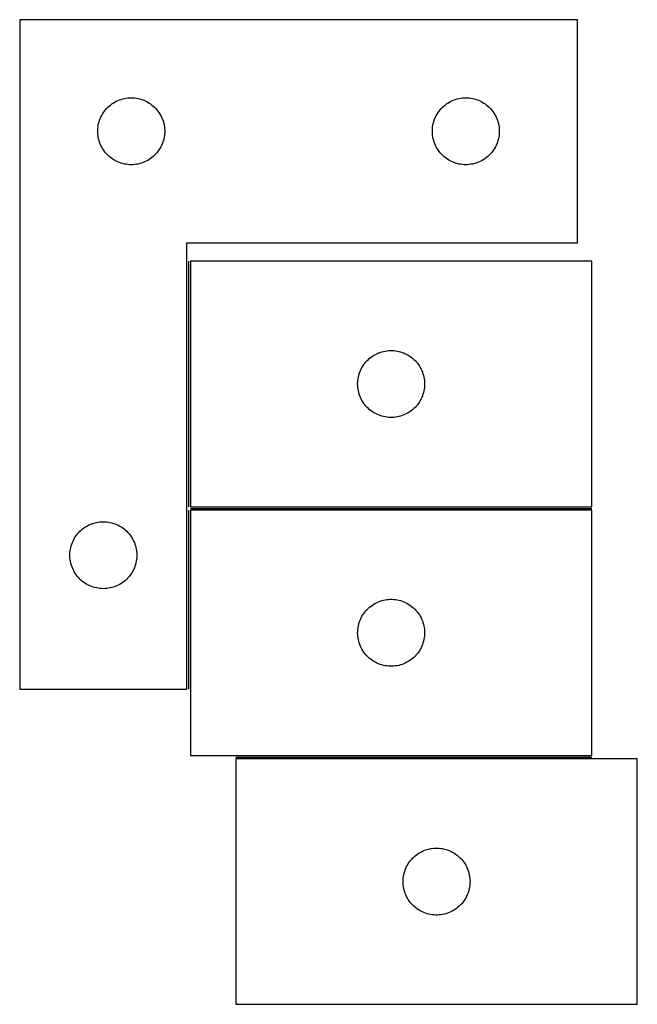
# Model space of a CAD drawing. Header units: millimetres. Extents: x 13 to 1483, y 7 to 486.
# Tile 5 of 5: x 1206 to 1483, y 41 to 482. Entities that reach past the tile are written whole.
import ezdxf

# ---------------------------------------------------------------- set-up
doc = ezdxf.new("R2010")
doc.units = ezdxf.units.MM
doc.layers.add('COMMON', color=5, linetype='CONTINUOUS', true_color=0x0000ff)
doc.layers.add('CUT', color=7, linetype='CONTINUOUS', true_color=0x000000)

msp = doc.modelspace()

# ---------------------------------------------------------------- linework, layer by layer
at = {"layer": 'COMMON'}
for p, q in [((1281.643987, 373.783971), (1281.643987, 263.783971)), ((1281.643987, 262.28397), (1281.643987, 182.043737)), ((1282.393988, 263.03397), (1462.393988, 263.03397)), ((1302.767705, 151.533969), (1462.393988, 151.533969))]:
    msp.add_line(p, q, dxfattribs=at)
at = {"layer": 'CUT'}
for p, q in [((1205.893987, 482.043737), (1205.893987, 182.043737)), ((1455.893987, 482.043737), (1205.893987, 482.043737)), ((1455.893987, 382.043737), (1455.893987, 482.043737)), ((1249.187581, 445.461043), (1249.887179, 445.788491)), ((1249.887179, 445.788491), (1250.602706, 446.079489)), ((1250.602706, 446.079489), (1251.332265, 446.333268)), ((1251.332265, 446.333268), (1252.073921, 446.549153)), ((1252.073921, 446.549153), (1252.825707, 446.726572)), ((1252.825707, 446.726572), (1253.585629, 446.865055)), ((1253.585629, 446.865055), (1254.351673, 446.964235)), ((1254.351673, 446.964235), (1255.121806, 447.023848)), ((1255.121806, 447.023848), (1255.893987, 447.043737)), ((1255.893987, 447.043737), (1256.666169, 447.023848)), ((1256.666169, 447.023848), (1257.436302, 446.964235)), ((1257.436302, 446.964235), (1258.202346, 446.865055)), ((1258.202346, 446.865055), (1258.962268, 446.726572)), ((1258.962268, 446.726572), (1259.714054, 446.549153)), ((1259.714054, 446.549153), (1260.45571, 446.333268)), ((1260.45571, 446.333268), (1261.185269, 446.079489)), ((1261.185269, 446.079489), (1261.900796, 445.788491)), ((1261.900796, 445.788491), (1262.600394, 445.461043)), ((1399.187581, 445.461043), (1399.887179, 445.788491)), ((1399.887179, 445.788491), (1400.602706, 446.079489)), ((1400.602706, 446.079489), (1401.332265, 446.333268)), ((1401.332265, 446.333268), (1402.073921, 446.549153)), ((1402.073921, 446.549153), (1402.825707, 446.726572)), ((1402.825707, 446.726572), (1403.585629, 446.865055)), ((1403.585629, 446.865055), (1404.351673, 446.964235)), ((1404.351673, 446.964235), (1405.121806, 447.023848)), ((1405.121806, 447.023848), (1405.893987, 447.043737)), ((1405.893987, 447.043737), (1406.666169, 447.023848)), ((1406.666169, 447.023848), (1407.436302, 446.964235)), ((1407.436302, 446.964235), (1408.202346, 446.865055)), ((1408.202346, 446.865055), (1408.962268, 446.726572)), ((1408.962268, 446.726572), (1409.714054, 446.549153)), ((1409.714054, 446.549153), (1410.45571, 446.333268)), ((1410.45571, 446.333268), (1411.185269, 446.079489)), ((1411.185269, 446.079489), (1411.900796, 445.788491)), ((1411.900796, 445.788491), (1412.600394, 445.461043)), ((1243.896399, 441.046951), (1244.375781, 441.652635)), ((1244.375781, 441.652635), (1244.885707, 442.232837)), ((1244.885707, 442.232837), (1245.424825, 442.78602)), ((1245.424825, 442.78602), (1245.991706, 443.310716)), ((1245.991706, 443.310716), (1246.584845, 443.805534)), ((1246.584845, 443.805534), (1247.202671, 444.269162)), ((1247.202671, 444.269162), (1247.843545, 444.70037)), ((1247.843545, 444.70037), (1248.505766, 445.098016)), ((1248.505766, 445.098016), (1249.187581, 445.461043)), ((1262.600394, 445.461043), (1263.282209, 445.098016)), ((1263.282209, 445.098016), (1263.94443, 444.70037)), ((1263.94443, 444.70037), (1264.585304, 444.269162)), ((1264.585304, 444.269162), (1265.20313, 443.805534)), ((1265.20313, 443.805534), (1265.796269, 443.310716)), ((1265.796269, 443.310716), (1266.36315, 442.78602)), ((1266.36315, 442.78602), (1266.902268, 442.232837)), ((1266.902268, 442.232837), (1267.412194, 441.652635)), ((1267.412194, 441.652635), (1267.891576, 441.046951)), ((1393.896399, 441.046951), (1394.375781, 441.652635)), ((1394.375781, 441.652635), (1394.885707, 442.232837)), ((1394.885707, 442.232837), (1395.424825, 442.78602)), ((1395.424825, 442.78602), (1395.991706, 443.310716)), ((1395.991706, 443.310716), (1396.584845, 443.805534)), ((1396.584845, 443.805534), (1397.202671, 444.269162)), ((1397.202671, 444.269162), (1397.843545, 444.70037)), ((1397.843545, 444.70037), (1398.505766, 445.098016)), ((1398.505766, 445.098016), (1399.187581, 445.461043)), ((1412.600394, 445.461043), (1413.282209, 445.098016)), ((1413.282209, 445.098016), (1413.94443, 444.70037)), ((1413.94443, 444.70037), (1414.585304, 444.269162)), ((1414.585304, 444.269162), (1415.20313, 443.805534)), ((1415.20313, 443.805534), (1415.796269, 443.310716)), ((1415.796269, 443.310716), (1416.36315, 442.78602)), ((1416.36315, 442.78602), (1416.902268, 442.232837)), ((1416.902268, 442.232837), (1417.412194, 441.652635)), ((1417.412194, 441.652635), (1417.891576, 441.046951)), ((1241.491739, 436.236022), (1241.726649, 436.971873)), ((1241.726649, 436.971873), (1241.999128, 437.694655)), ((1241.999128, 437.694655), (1242.308454, 438.402453)), ((1242.308454, 438.402453), (1242.653806, 439.093388)), ((1242.653806, 439.093388), (1243.034268, 439.765629)), ((1243.034268, 439.765629), (1243.448832, 440.417393)), ((1243.448832, 440.417393), (1243.896399, 441.046951)), ((1267.891576, 441.046951), (1268.339143, 440.417393)), ((1268.339143, 440.417393), (1268.753707, 439.765629)), ((1268.753707, 439.765629), (1269.134169, 439.093388)), ((1269.134169, 439.093388), (1269.479521, 438.402453)), ((1269.479521, 438.402453), (1269.788847, 437.694655)), ((1269.788847, 437.694655), (1270.061326, 436.971873)), ((1270.061326, 436.971873), (1270.296236, 436.236022)), ((1391.491739, 436.236022), (1391.726649, 436.971873)), ((1391.726649, 436.971873), (1391.999128, 437.694655)), ((1391.999128, 437.694655), (1392.308454, 438.402453)), ((1392.308454, 438.402453), (1392.653806, 439.093388)), ((1392.653806, 439.093388), (1393.034268, 439.765629)), ((1393.034268, 439.765629), (1393.448832, 440.417393)), ((1393.448832, 440.417393), (1393.896399, 441.046951)), ((1417.891576, 441.046951), (1418.339143, 440.417393)), ((1418.339143, 440.417393), (1418.753707, 439.765629)), ((1418.753707, 439.765629), (1419.134169, 439.093388)), ((1419.134169, 439.093388), (1419.479521, 438.402453)), ((1419.479521, 438.402453), (1419.788847, 437.694655)), ((1419.788847, 437.694655), (1420.061326, 436.971873)), ((1420.061326, 436.971873), (1420.296236, 436.236022)), ((1240.89896, 432.429956), (1240.938725, 433.201369)), ((1240.938725, 433.201369), (1241.018147, 433.969712)), ((1241.018147, 433.969712), (1241.137018, 434.732948)), ((1241.137018, 434.732948), (1241.295022, 435.489053)), ((1241.295022, 435.489053), (1241.491739, 436.236022)), ((1270.296236, 436.236022), (1270.492953, 435.489053)), ((1270.492953, 435.489053), (1270.650957, 434.732948)), ((1270.650957, 434.732948), (1270.769828, 433.969712)), ((1270.769828, 433.969712), (1270.84925, 433.201369)), ((1270.84925, 433.201369), (1270.889015, 432.429956)), ((1390.89896, 432.429956), (1390.938725, 433.201369)), ((1390.938725, 433.201369), (1391.018147, 433.969712)), ((1391.018147, 433.969712), (1391.137018, 434.732948)), ((1391.137018, 434.732948), (1391.295022, 435.489053)), ((1391.295022, 435.489053), (1391.491739, 436.236022)), ((1420.296236, 436.236022), (1420.492953, 435.489053)), ((1420.492953, 435.489053), (1420.650957, 434.732948)), ((1420.650957, 434.732948), (1420.769828, 433.969712)), ((1420.769828, 433.969712), (1420.84925, 433.201369)), ((1420.84925, 433.201369), (1420.889015, 432.429956)), ((1240.89896, 431.657518), (1240.89896, 432.429956)), ((1240.938725, 430.886105), (1240.89896, 431.657518)), ((1241.018147, 430.117762), (1240.938725, 430.886105)), ((1241.137018, 429.354526), (1241.018147, 430.117762)), ((1241.295022, 428.598421), (1241.137018, 429.354526)), ((1241.491739, 427.851453), (1241.295022, 428.598421)), ((1270.492953, 428.598421), (1270.296236, 427.851453)), ((1270.650957, 429.354526), (1270.492953, 428.598421)), ((1270.769828, 430.117762), (1270.650957, 429.354526)), ((1270.84925, 430.886105), (1270.769828, 430.117762)), ((1270.889015, 431.657518), (1270.84925, 430.886105)), ((1270.889015, 432.429956), (1270.889015, 431.657518)), ((1390.89896, 431.657518), (1390.89896, 432.429956)), ((1390.938725, 430.886105), (1390.89896, 431.657518)), ((1391.018147, 430.117762), (1390.938725, 430.886105)), ((1391.137018, 429.354526), (1391.018147, 430.117762)), ((1391.295022, 428.598421), (1391.137018, 429.354526)), ((1391.491739, 427.851453), (1391.295022, 428.598421)), ((1420.492953, 428.598421), (1420.296236, 427.851453)), ((1420.650957, 429.354526), (1420.492953, 428.598421)), ((1420.769828, 430.117762), (1420.650957, 429.354526)), ((1420.84925, 430.886105), (1420.769828, 430.117762)), ((1420.889015, 431.657518), (1420.84925, 430.886105)), ((1420.889015, 432.429956), (1420.889015, 431.657518)), ((1241.726649, 427.115601), (1241.491739, 427.851453)), ((1241.999128, 426.392819), (1241.726649, 427.115601)), ((1242.308454, 425.685021), (1241.999128, 426.392819)), ((1242.653806, 424.994086), (1242.308454, 425.685021)), ((1243.034268, 424.321845), (1242.653806, 424.994086)), ((1243.448832, 423.670081), (1243.034268, 424.321845)), ((1243.896399, 423.040523), (1243.448832, 423.670081)), ((1268.339143, 423.670081), (1267.891576, 423.040523)), ((1268.753707, 424.321845), (1268.339143, 423.670081)), ((1269.134169, 424.994086), (1268.753707, 424.321845)), ((1269.479521, 425.685021), (1269.134169, 424.994086)), ((1269.788847, 426.392819), (1269.479521, 425.685021)), ((1270.061326, 427.115601), (1269.788847, 426.392819)), ((1270.296236, 427.851453), (1270.061326, 427.115601)), ((1391.726649, 427.115601), (1391.491739, 427.851453)), ((1391.999128, 426.392819), (1391.726649, 427.115601)), ((1392.308454, 425.685021), (1391.999128, 426.392819)), ((1392.653806, 424.994086), (1392.308454, 425.685021)), ((1393.034268, 424.321845), (1392.653806, 424.994086)), ((1393.448832, 423.670081), (1393.034268, 424.321845)), ((1393.896399, 423.040523), (1393.448832, 423.670081)), ((1418.339143, 423.670081), (1417.891576, 423.040523)), ((1418.753707, 424.321845), (1418.339143, 423.670081)), ((1419.134169, 424.994086), (1418.753707, 424.321845)), ((1419.479521, 425.685021), (1419.134169, 424.994086)), ((1419.788847, 426.392819), (1419.479521, 425.685021)), ((1420.061326, 427.115601), (1419.788847, 426.392819)), ((1420.296236, 427.851453), (1420.061326, 427.115601)), ((1244.375781, 422.434839), (1243.896399, 423.040523)), ((1244.885707, 421.854637), (1244.375781, 422.434839)), ((1245.424825, 421.301454), (1244.885707, 421.854637)), ((1245.991706, 420.776758), (1245.424825, 421.301454)), ((1246.584845, 420.28194), (1245.991706, 420.776758)), ((1247.202671, 419.818312), (1246.584845, 420.28194)), ((1247.843545, 419.387104), (1247.202671, 419.818312)), ((1248.505766, 418.989458), (1247.843545, 419.387104)), ((1263.94443, 419.387104), (1263.282209, 418.989458)), ((1264.585304, 419.818312), (1263.94443, 419.387104)), ((1265.20313, 420.28194), (1264.585304, 419.818312)), ((1265.796269, 420.776758), (1265.20313, 420.28194)), ((1266.36315, 421.301454), (1265.796269, 420.776758)), ((1266.902268, 421.854637), (1266.36315, 421.301454)), ((1267.412194, 422.434839), (1266.902268, 421.854637)), ((1267.891576, 423.040523), (1267.412194, 422.434839)), ((1394.375781, 422.434839), (1393.896399, 423.040523)), ((1394.885707, 421.854637), (1394.375781, 422.434839)), ((1395.424825, 421.301454), (1394.885707, 421.854637)), ((1395.991706, 420.776758), (1395.424825, 421.301454)), ((1396.584845, 420.28194), (1395.991706, 420.776758)), ((1397.202671, 419.818312), (1396.584845, 420.28194)), ((1397.843545, 419.387104), (1397.202671, 419.818312)), ((1398.505766, 418.989458), (1397.843545, 419.387104)), ((1413.94443, 419.387104), (1413.282209, 418.989458)), ((1414.585304, 419.818312), (1413.94443, 419.387104)), ((1415.20313, 420.28194), (1414.585304, 419.818312)), ((1415.796269, 420.776758), (1415.20313, 420.28194)), ((1416.36315, 421.301454), (1415.796269, 420.776758)), ((1416.902268, 421.854637), (1416.36315, 421.301454)), ((1417.412194, 422.434839), (1416.902268, 421.854637)), ((1417.891576, 423.040523), (1417.412194, 422.434839)), ((1249.187581, 418.626431), (1248.505766, 418.989458)), ((1249.887179, 418.298983), (1249.187581, 418.626431)), ((1250.602706, 418.007985), (1249.887179, 418.298983)), ((1251.332265, 417.754206), (1250.602706, 418.007985)), ((1252.073921, 417.538321), (1251.332265, 417.754206)), ((1252.825707, 417.360902), (1252.073921, 417.538321)), ((1253.585629, 417.222419), (1252.825707, 417.360902)), ((1254.351673, 417.123239), (1253.585629, 417.222419)), ((1255.121806, 417.063626), (1254.351673, 417.123239)), ((1255.893987, 417.043737), (1255.121806, 417.063626)), ((1256.666169, 417.063626), (1255.893987, 417.043737)), ((1257.436302, 417.123239), (1256.666169, 417.063626)), ((1258.202346, 417.222419), (1257.436302, 417.123239)), ((1258.962268, 417.360902), (1258.202346, 417.222419)), ((1259.714054, 417.538321), (1258.962268, 417.360902)), ((1260.45571, 417.754206), (1259.714054, 417.538321)), ((1261.185269, 418.007985), (1260.45571, 417.754206)), ((1261.900796, 418.298983), (1261.185269, 418.007985)), ((1262.600394, 418.626431), (1261.900796, 418.298983)), ((1263.282209, 418.989458), (1262.600394, 418.626431)), ((1399.187581, 418.626431), (1398.505766, 418.989458)), ((1399.887179, 418.298983), (1399.187581, 418.626431)), ((1400.602706, 418.007985), (1399.887179, 418.298983)), ((1401.332265, 417.754206), (1400.602706, 418.007985)), ((1402.073921, 417.538321), (1401.332265, 417.754206)), ((1402.825707, 417.360902), (1402.073921, 417.538321)), ((1403.585629, 417.222419), (1402.825707, 417.360902)), ((1404.351673, 417.123239), (1403.585629, 417.222419)), ((1405.121806, 417.063626), (1404.351673, 417.123239)), ((1405.893987, 417.043737), (1405.121806, 417.063626)), ((1406.666169, 417.063626), (1405.893987, 417.043737)), ((1407.436302, 417.123239), (1406.666169, 417.063626)), ((1408.202346, 417.222419), (1407.436302, 417.123239)), ((1408.962268, 417.360902), (1408.202346, 417.222419)), ((1409.714054, 417.538321), (1408.962268, 417.360902)), ((1410.45571, 417.754206), (1409.714054, 417.538321)), ((1411.185269, 418.007985), (1410.45571, 417.754206)), ((1411.900796, 418.298983), (1411.185269, 418.007985)), ((1412.600394, 418.626431), (1411.900796, 418.298983)), ((1413.282209, 418.989458), (1412.600394, 418.626431)), ((1280.893987, 182.043737), (1280.893987, 382.043737)), ((1280.893987, 382.043737), (1455.893987, 382.043737)), ((1462.393988, 373.783971), (1282.393988, 373.783971)), ((1282.393988, 373.783971), (1282.393988, 263.783971)), ((1462.393988, 263.783971), (1462.393988, 373.783971)), ((1363.390774, 330.78156), (1364.020333, 331.229127)), ((1364.020333, 331.229127), (1364.672096, 331.643691)), ((1364.672096, 331.643691), (1365.344337, 332.024153)), ((1365.344337, 332.024153), (1366.035273, 332.369505)), ((1366.035273, 332.369505), (1366.74307, 332.678831)), ((1366.74307, 332.678831), (1367.465853, 332.95131)), ((1367.465853, 332.95131), (1368.201704, 333.18622)), ((1368.201704, 333.18622), (1368.948672, 333.382937)), ((1368.948672, 333.382937), (1369.704777, 333.540941)), ((1369.704777, 333.540941), (1370.468013, 333.659812)), ((1370.468013, 333.659812), (1371.236357, 333.739234)), ((1371.236357, 333.739234), (1372.00777, 333.778998)), ((1372.00777, 333.778998), (1372.780207, 333.778998)), ((1372.780207, 333.778998), (1373.55162, 333.739234)), ((1373.55162, 333.739234), (1374.319964, 333.659812)), ((1374.319964, 333.659812), (1375.0832, 333.540941)), ((1375.0832, 333.540941), (1375.839305, 333.382937)), ((1375.839305, 333.382937), (1376.586273, 333.18622)), ((1376.586273, 333.18622), (1377.322124, 332.95131)), ((1377.322124, 332.95131), (1378.044907, 332.678831)), ((1378.044907, 332.678831), (1378.752704, 332.369505)), ((1378.752704, 332.369505), (1379.44364, 332.024153)), ((1379.44364, 332.024153), (1380.115881, 331.643691)), ((1380.115881, 331.643691), (1380.767644, 331.229127)), ((1380.767644, 331.229127), (1381.397203, 330.78156)), ((1359.33971, 326.172192), (1359.737355, 326.834414)), ((1359.737355, 326.834414), (1360.168563, 327.475288)), ((1360.168563, 327.475288), (1360.632191, 328.093114)), ((1360.632191, 328.093114), (1361.12701, 328.686253)), ((1361.12701, 328.686253), (1361.651706, 329.253134)), ((1361.651706, 329.253134), (1362.204888, 329.792252)), ((1362.204888, 329.792252), (1362.785091, 330.302178)), ((1362.785091, 330.302178), (1363.390774, 330.78156)), ((1381.397203, 330.78156), (1382.002886, 330.302178)), ((1382.002886, 330.302178), (1382.583089, 329.792252)), ((1382.583089, 329.792252), (1383.136271, 329.253134)), ((1383.136271, 329.253134), (1383.660967, 328.686253)), ((1383.660967, 328.686253), (1384.155786, 328.093114)), ((1384.155786, 328.093114), (1384.619414, 327.475288)), ((1384.619414, 327.475288), (1385.050622, 326.834414)), ((1385.050622, 326.834414), (1385.448267, 326.172192)), ((1357.711153, 321.852252), (1357.888573, 322.604038)), ((1357.888573, 322.604038), (1358.104458, 323.345694)), ((1358.104458, 323.345694), (1358.358236, 324.075253)), ((1358.358236, 324.075253), (1358.649235, 324.79078)), ((1358.649235, 324.79078), (1358.976682, 325.490378)), ((1358.976682, 325.490378), (1359.33971, 326.172192)), ((1385.448267, 326.172192), (1385.811295, 325.490378)), ((1385.811295, 325.490378), (1386.138742, 324.79078)), ((1386.138742, 324.79078), (1386.429741, 324.075253)), ((1386.429741, 324.075253), (1386.683519, 323.345694)), ((1386.683519, 323.345694), (1386.899404, 322.604038)), ((1386.899404, 322.604038), (1387.076824, 321.852252)), ((1357.393988, 318.783971), (1357.413877, 319.556153)), ((1357.413877, 318.01179), (1357.393988, 318.783971)), ((1357.413877, 319.556153), (1357.47349, 320.326286)), ((1357.47349, 317.241656), (1357.413877, 318.01179)), ((1357.47349, 320.326286), (1357.57267, 321.09233)), ((1357.57267, 321.09233), (1357.711153, 321.852252)), ((1387.076824, 321.852252), (1387.215307, 321.09233)), ((1387.215307, 321.09233), (1387.314487, 320.326286)), ((1387.314487, 320.326286), (1387.3741, 319.556153)), ((1387.3741, 318.01179), (1387.314487, 317.241656)), ((1387.3741, 319.556153), (1387.393988, 318.783971)), ((1387.393988, 318.783971), (1387.3741, 318.01179)), ((1357.57267, 316.475613), (1357.47349, 317.241656)), ((1357.711153, 315.71569), (1357.57267, 316.475613)), ((1357.888573, 314.963905), (1357.711153, 315.71569)), ((1358.104458, 314.222249), (1357.888573, 314.963905)), ((1358.358236, 313.49269), (1358.104458, 314.222249)), ((1358.649235, 312.777163), (1358.358236, 313.49269)), ((1386.429741, 313.49269), (1386.138742, 312.777163)), ((1386.683519, 314.222249), (1386.429741, 313.49269)), ((1386.899404, 314.963905), (1386.683519, 314.222249)), ((1387.076824, 315.71569), (1386.899404, 314.963905)), ((1387.215307, 316.475613), (1387.076824, 315.71569)), ((1387.314487, 317.241656), (1387.215307, 316.475613)), ((1358.976682, 312.077565), (1358.649235, 312.777163)), ((1359.33971, 311.39575), (1358.976682, 312.077565)), ((1359.737355, 310.733528), (1359.33971, 311.39575)), ((1360.168563, 310.092655), (1359.737355, 310.733528)), ((1360.632191, 309.474829), (1360.168563, 310.092655)), ((1361.12701, 308.88169), (1360.632191, 309.474829)), ((1384.155786, 309.474829), (1383.660967, 308.88169)), ((1384.619414, 310.092655), (1384.155786, 309.474829)), ((1385.050622, 310.733528), (1384.619414, 310.092655)), ((1385.448267, 311.39575), (1385.050622, 310.733528)), ((1385.811295, 312.077565), (1385.448267, 311.39575)), ((1386.138742, 312.777163), (1385.811295, 312.077565)), ((1361.651706, 308.314809), (1361.12701, 308.88169)), ((1362.204888, 307.775691), (1361.651706, 308.314809)), ((1362.785091, 307.265765), (1362.204888, 307.775691)), ((1363.390774, 306.786383), (1362.785091, 307.265765)), ((1364.020333, 306.338816), (1363.390774, 306.786383)), ((1364.672096, 305.924252), (1364.020333, 306.338816)), ((1365.344337, 305.543789), (1364.672096, 305.924252)), ((1366.035273, 305.198437), (1365.344337, 305.543789)), ((1366.74307, 304.889112), (1366.035273, 305.198437)), ((1367.465853, 304.616633), (1366.74307, 304.889112)), ((1368.201704, 304.381723), (1367.465853, 304.616633)), ((1377.322124, 304.616633), (1376.586273, 304.381723)), ((1378.044907, 304.889112), (1377.322124, 304.616633)), ((1378.752704, 305.198437), (1378.044907, 304.889112)), ((1379.44364, 305.543789), (1378.752704, 305.198437)), ((1380.115881, 305.924252), (1379.44364, 305.543789)), ((1380.767644, 306.338816), (1380.115881, 305.924252)), ((1381.397203, 306.786383), (1380.767644, 306.338816)), ((1382.002886, 307.265765), (1381.397203, 306.786383)), ((1382.583089, 307.775691), (1382.002886, 307.265765)), ((1383.136271, 308.314809), (1382.583089, 307.775691)), ((1383.660967, 308.88169), (1383.136271, 308.314809)), ((1368.948672, 304.185006), (1368.201704, 304.381723)), ((1369.704777, 304.027002), (1368.948672, 304.185006)), ((1370.468013, 303.908131), (1369.704777, 304.027002)), ((1371.236357, 303.828709), (1370.468013, 303.908131)), ((1372.00777, 303.788944), (1371.236357, 303.828709)), ((1372.780207, 303.788944), (1372.00777, 303.788944)), ((1373.55162, 303.828709), (1372.780207, 303.788944)), ((1374.319964, 303.908131), (1373.55162, 303.828709)), ((1375.0832, 304.027002), (1374.319964, 303.908131)), ((1375.839305, 304.185006), (1375.0832, 304.027002)), ((1376.586273, 304.381723), (1375.839305, 304.185006)), ((1282.393988, 263.783971), (1462.393988, 263.783971)), ((1462.393988, 262.28397), (1282.393988, 262.28397)), ((1282.393988, 262.28397), (1282.393988, 152.28397)), ((1462.393988, 152.28397), (1462.393988, 262.28397)), ((1237.387179, 255.788491), (1238.102706, 256.079489)), ((1238.102706, 256.079489), (1238.832265, 256.333268)), ((1238.832265, 256.333268), (1239.573921, 256.549153)), ((1239.573921, 256.549153), (1240.325707, 256.726572)), ((1240.325707, 256.726572), (1241.085629, 256.865055)), ((1241.085629, 256.865055), (1241.851673, 256.964235)), ((1241.851673, 256.964235), (1242.621806, 257.023848)), ((1242.621806, 257.023848), (1243.393987, 257.043737)), ((1243.393987, 257.043737), (1244.166169, 257.023848)), ((1244.166169, 257.023848), (1244.936302, 256.964235)), ((1244.936302, 256.964235), (1245.702346, 256.865055)), ((1245.702346, 256.865055), (1246.462268, 256.726572)), ((1246.462268, 256.726572), (1247.214054, 256.549153)), ((1247.214054, 256.549153), (1247.95571, 256.333268)), ((1247.95571, 256.333268), (1248.685269, 256.079489)), ((1248.685269, 256.079489), (1249.400796, 255.788491)), ((1231.396399, 251.046951), (1231.875781, 251.652635)), ((1231.875781, 251.652635), (1232.385707, 252.232837)), ((1232.385707, 252.232837), (1232.924825, 252.78602)), ((1232.924825, 252.78602), (1233.491706, 253.310716)), ((1233.491706, 253.310716), (1234.084845, 253.805534)), ((1234.084845, 253.805534), (1234.702671, 254.269162)), ((1234.702671, 254.269162), (1235.343545, 254.70037)), ((1235.343545, 254.70037), (1236.005766, 255.098016)), ((1236.005766, 255.098016), (1236.687581, 255.461043)), ((1236.687581, 255.461043), (1237.387179, 255.788491)), ((1249.400796, 255.788491), (1250.100394, 255.461043)), ((1250.100394, 255.461043), (1250.782209, 255.098016)), ((1250.782209, 255.098016), (1251.44443, 254.70037)), ((1251.44443, 254.70037), (1252.085304, 254.269162)), ((1252.085304, 254.269162), (1252.70313, 253.805534)), ((1252.70313, 253.805534), (1253.296269, 253.310716)), ((1253.296269, 253.310716), (1253.86315, 252.78602)), ((1253.86315, 252.78602), (1254.402268, 252.232837)), ((1254.402268, 252.232837), (1254.912194, 251.652635)), ((1254.912194, 251.652635), (1255.391576, 251.046951)), ((1229.226649, 246.971873), (1229.499128, 247.694655)), ((1229.499128, 247.694655), (1229.808454, 248.402453)), ((1229.808454, 248.402453), (1230.153806, 249.093388)), ((1230.153806, 249.093388), (1230.534268, 249.765629)), ((1230.534268, 249.765629), (1230.948832, 250.417393)), ((1230.948832, 250.417393), (1231.396399, 251.046951)), ((1255.391576, 251.046951), (1255.839143, 250.417393)), ((1255.839143, 250.417393), (1256.253707, 249.765629)), ((1256.253707, 249.765629), (1256.634169, 249.093388)), ((1256.634169, 249.093388), (1256.979521, 248.402453)), ((1256.979521, 248.402453), (1257.288847, 247.694655)), ((1257.288847, 247.694655), (1257.561326, 246.971873)), ((1228.39896, 242.429956), (1228.438725, 243.201369)), ((1228.438725, 243.201369), (1228.518147, 243.969712)), ((1228.518147, 243.969712), (1228.637018, 244.732948)), ((1228.637018, 244.732948), (1228.795022, 245.489053)), ((1228.795022, 245.489053), (1228.991739, 246.236022)), ((1228.991739, 246.236022), (1229.226649, 246.971873)), ((1257.561326, 246.971873), (1257.796236, 246.236022)), ((1257.796236, 246.236022), (1257.992953, 245.489053)), ((1257.992953, 245.489053), (1258.150957, 244.732948)), ((1258.150957, 244.732948), (1258.269828, 243.969712)), ((1258.269828, 243.969712), (1258.34925, 243.201369)), ((1258.34925, 243.201369), (1258.389015, 242.429956)), ((1228.39896, 241.657518), (1228.39896, 242.429956)), ((1228.438725, 240.886105), (1228.39896, 241.657518)), ((1228.518147, 240.117762), (1228.438725, 240.886105)), ((1228.637018, 239.354526), (1228.518147, 240.117762)), ((1228.795022, 238.598421), (1228.637018, 239.354526)), ((1228.991739, 237.851453), (1228.795022, 238.598421)), ((1257.992953, 238.598421), (1257.796236, 237.851453)), ((1258.150957, 239.354526), (1257.992953, 238.598421)), ((1258.269828, 240.117762), (1258.150957, 239.354526)), ((1258.34925, 240.886105), (1258.269828, 240.117762)), ((1258.389015, 241.657518), (1258.34925, 240.886105)), ((1258.389015, 242.429956), (1258.389015, 241.657518)), ((1229.226649, 237.115601), (1228.991739, 237.851453)), ((1229.499128, 236.392819), (1229.226649, 237.115601)), ((1229.808454, 235.685021), (1229.499128, 236.392819)), ((1230.153806, 234.994086), (1229.808454, 235.685021)), ((1230.534268, 234.321845), (1230.153806, 234.994086)), ((1230.948832, 233.670081), (1230.534268, 234.321845)), ((1256.253707, 234.321845), (1255.839143, 233.670081)), ((1256.634169, 234.994086), (1256.253707, 234.321845)), ((1256.979521, 235.685021), (1256.634169, 234.994086)), ((1257.288847, 236.392819), (1256.979521, 235.685021)), ((1257.561326, 237.115601), (1257.288847, 236.392819)), ((1257.796236, 237.851453), (1257.561326, 237.115601)), ((1231.396399, 233.040523), (1230.948832, 233.670081)), ((1231.875781, 232.434839), (1231.396399, 233.040523)), ((1232.385707, 231.854637), (1231.875781, 232.434839)), ((1232.924825, 231.301454), (1232.385707, 231.854637)), ((1233.491706, 230.776758), (1232.924825, 231.301454)), ((1234.084845, 230.28194), (1233.491706, 230.776758)), ((1234.702671, 229.818312), (1234.084845, 230.28194)), ((1235.343545, 229.387104), (1234.702671, 229.818312)), ((1252.085304, 229.818312), (1251.44443, 229.387104)), ((1252.70313, 230.28194), (1252.085304, 229.818312)), ((1253.296269, 230.776758), (1252.70313, 230.28194)), ((1253.86315, 231.301454), (1253.296269, 230.776758)), ((1254.402268, 231.854637), (1253.86315, 231.301454)), ((1254.912194, 232.434839), (1254.402268, 231.854637)), ((1255.391576, 233.040523), (1254.912194, 232.434839)), ((1255.839143, 233.670081), (1255.391576, 233.040523)), ((1236.005766, 228.989458), (1235.343545, 229.387104)), ((1236.687581, 228.626431), (1236.005766, 228.989458)), ((1237.387179, 228.298983), (1236.687581, 228.626431)), ((1238.102706, 228.007985), (1237.387179, 228.298983)), ((1238.832265, 227.754206), (1238.102706, 228.007985)), ((1239.573921, 227.538321), (1238.832265, 227.754206)), ((1240.325707, 227.360902), (1239.573921, 227.538321)), ((1241.085629, 227.222419), (1240.325707, 227.360902)), ((1241.851673, 227.123239), (1241.085629, 227.222419)), ((1242.621806, 227.063626), (1241.851673, 227.123239)), ((1243.393987, 227.043737), (1242.621806, 227.063626)), ((1244.166169, 227.063626), (1243.393987, 227.043737)), ((1244.936302, 227.123239), (1244.166169, 227.063626)), ((1245.702346, 227.222419), (1244.936302, 227.123239)), ((1246.462268, 227.360902), (1245.702346, 227.222419)), ((1247.214054, 227.538321), (1246.462268, 227.360902)), ((1247.95571, 227.754206), (1247.214054, 227.538321)), ((1248.685269, 228.007985), (1247.95571, 227.754206)), ((1249.400796, 228.298983), (1248.685269, 228.007985)), ((1250.100394, 228.626431), (1249.400796, 228.298983)), ((1250.782209, 228.989458), (1250.100394, 228.626431)), ((1251.44443, 229.387104), (1250.782209, 228.989458)), ((1365.344337, 220.524152), (1366.035273, 220.869504)), ((1366.035273, 220.869504), (1366.74307, 221.17883)), ((1366.74307, 221.17883), (1367.465853, 221.451309)), ((1367.465853, 221.451309), (1368.201704, 221.686219)), ((1368.201704, 221.686219), (1368.948672, 221.882936)), ((1368.948672, 221.882936), (1369.704777, 222.04094)), ((1369.704777, 222.04094), (1370.468013, 222.159811)), ((1370.468013, 222.159811), (1371.236357, 222.239233)), ((1371.236357, 222.239233), (1372.00777, 222.278997)), ((1372.00777, 222.278997), (1372.780207, 222.278997)), ((1372.780207, 222.278997), (1373.55162, 222.239233)), ((1373.55162, 222.239233), (1374.319964, 222.159811)), ((1374.319964, 222.159811), (1375.0832, 222.04094)), ((1375.0832, 222.04094), (1375.839305, 221.882936)), ((1375.839305, 221.882936), (1376.586273, 221.686219)), ((1376.586273, 221.686219), (1377.322124, 221.451309)), ((1377.322124, 221.451309), (1378.044907, 221.17883)), ((1378.044907, 221.17883), (1378.752704, 220.869504)), ((1378.752704, 220.869504), (1379.44364, 220.524152)), ((1360.168563, 215.975287), (1360.632191, 216.593113)), ((1360.632191, 216.593113), (1361.12701, 217.186252)), ((1361.12701, 217.186252), (1361.651706, 217.753133)), ((1361.651706, 217.753133), (1362.204888, 218.292251)), ((1362.204888, 218.292251), (1362.785091, 218.802177)), ((1362.785091, 218.802177), (1363.390774, 219.281559)), ((1363.390774, 219.281559), (1364.020333, 219.729126)), ((1364.020333, 219.729126), (1364.672096, 220.14369)), ((1364.672096, 220.14369), (1365.344337, 220.524152)), ((1379.44364, 220.524152), (1380.115881, 220.14369)), ((1380.115881, 220.14369), (1380.767644, 219.729126)), ((1380.767644, 219.729126), (1381.397203, 219.281559)), ((1381.397203, 219.281559), (1382.002886, 218.802177)), ((1382.002886, 218.802177), (1382.583089, 218.292251)), ((1382.583089, 218.292251), (1383.136271, 217.753133)), ((1383.136271, 217.753133), (1383.660967, 217.186252)), ((1383.660967, 217.186252), (1384.155786, 216.593113)), ((1384.155786, 216.593113), (1384.619414, 215.975287)), ((1357.888573, 211.104037), (1358.104458, 211.845693)), ((1358.104458, 211.845693), (1358.358236, 212.575252)), ((1358.358236, 212.575252), (1358.649235, 213.290779)), ((1358.649235, 213.290779), (1358.976682, 213.990377)), ((1358.976682, 213.990377), (1359.33971, 214.672191)), ((1359.33971, 214.672191), (1359.737355, 215.334413)), ((1359.737355, 215.334413), (1360.168563, 215.975287)), ((1384.619414, 215.975287), (1385.050622, 215.334413)), ((1385.050622, 215.334413), (1385.448267, 214.672191)), ((1385.448267, 214.672191), (1385.811295, 213.990377)), ((1385.811295, 213.990377), (1386.138742, 213.290779)), ((1386.138742, 213.290779), (1386.429741, 212.575252)), ((1386.429741, 212.575252), (1386.683519, 211.845693)), ((1386.683519, 211.845693), (1386.899404, 211.104037)), ((1357.393988, 207.28397), (1357.413877, 208.056152)), ((1357.413877, 208.056152), (1357.47349, 208.826285)), ((1357.47349, 208.826285), (1357.57267, 209.592329)), ((1357.57267, 209.592329), (1357.711153, 210.352251)), ((1357.711153, 210.352251), (1357.888573, 211.104037)), ((1386.899404, 211.104037), (1387.076824, 210.352251)), ((1387.076824, 210.352251), (1387.215307, 209.592329)), ((1387.215307, 209.592329), (1387.314487, 208.826285)), ((1387.314487, 208.826285), (1387.3741, 208.056152)), ((1387.3741, 208.056152), (1387.393988, 207.28397)), ((1357.413877, 206.511789), (1357.393988, 207.28397)), ((1357.47349, 205.741655), (1357.413877, 206.511789)), ((1357.57267, 204.975612), (1357.47349, 205.741655)), ((1357.711153, 204.215689), (1357.57267, 204.975612)), ((1357.888573, 203.463904), (1357.711153, 204.215689)), ((1358.104458, 202.722248), (1357.888573, 203.463904)), ((1386.899404, 203.463904), (1386.683519, 202.722248)), ((1387.076824, 204.215689), (1386.899404, 203.463904)), ((1387.215307, 204.975612), (1387.076824, 204.215689)), ((1387.314487, 205.741655), (1387.215307, 204.975612)), ((1387.3741, 206.511789), (1387.314487, 205.741655)), ((1387.393988, 207.28397), (1387.3741, 206.511789)), ((1358.358236, 201.992689), (1358.104458, 202.722248)), ((1358.649235, 201.277162), (1358.358236, 201.992689)), ((1358.976682, 200.577564), (1358.649235, 201.277162)), ((1359.33971, 199.895749), (1358.976682, 200.577564)), ((1359.737355, 199.233527), (1359.33971, 199.895749)), ((1360.168563, 198.592654), (1359.737355, 199.233527)), ((1360.632191, 197.974828), (1360.168563, 198.592654)), ((1384.619414, 198.592654), (1384.155786, 197.974828)), ((1385.050622, 199.233527), (1384.619414, 198.592654)), ((1385.448267, 199.895749), (1385.050622, 199.233527)), ((1385.811295, 200.577564), (1385.448267, 199.895749)), ((1386.138742, 201.277162), (1385.811295, 200.577564)), ((1386.429741, 201.992689), (1386.138742, 201.277162)), ((1386.683519, 202.722248), (1386.429741, 201.992689)), ((1361.12701, 197.381689), (1360.632191, 197.974828)), ((1361.651706, 196.814808), (1361.12701, 197.381689)), ((1362.204888, 196.27569), (1361.651706, 196.814808)), ((1362.785091, 195.765764), (1362.204888, 196.27569)), ((1363.390774, 195.286382), (1362.785091, 195.765764)), ((1364.020333, 194.838815), (1363.390774, 195.286382)), ((1364.672096, 194.424251), (1364.020333, 194.838815)), ((1365.344337, 194.043788), (1364.672096, 194.424251)), ((1380.115881, 194.424251), (1379.44364, 194.043788)), ((1380.767644, 194.838815), (1380.115881, 194.424251)), ((1381.397203, 195.286382), (1380.767644, 194.838815)), ((1382.002886, 195.765764), (1381.397203, 195.286382)), ((1382.583089, 196.27569), (1382.002886, 195.765764)), ((1383.136271, 196.814808), (1382.583089, 196.27569)), ((1383.660967, 197.381689), (1383.136271, 196.814808)), ((1384.155786, 197.974828), (1383.660967, 197.381689)), ((1366.035273, 193.698436), (1365.344337, 194.043788)), ((1366.74307, 193.389111), (1366.035273, 193.698436)), ((1367.465853, 193.116632), (1366.74307, 193.389111)), ((1368.201704, 192.881722), (1367.465853, 193.116632)), ((1368.948672, 192.685005), (1368.201704, 192.881722)), ((1369.704777, 192.527001), (1368.948672, 192.685005)), ((1370.468013, 192.40813), (1369.704777, 192.527001)), ((1371.236357, 192.328708), (1370.468013, 192.40813)), ((1372.00777, 192.288943), (1371.236357, 192.328708)), ((1372.780207, 192.288943), (1372.00777, 192.288943)), ((1373.55162, 192.328708), (1372.780207, 192.288943)), ((1374.319964, 192.40813), (1373.55162, 192.328708)), ((1375.0832, 192.527001), (1374.319964, 192.40813)), ((1375.839305, 192.685005), (1375.0832, 192.527001)), ((1376.586273, 192.881722), (1375.839305, 192.685005)), ((1377.322124, 193.116632), (1376.586273, 192.881722)), ((1378.044907, 193.389111), (1377.322124, 193.116632)), ((1378.752704, 193.698436), (1378.044907, 193.389111)), ((1379.44364, 194.043788), (1378.752704, 193.698436)), ((1205.893987, 182.043737), (1280.893987, 182.043737)), ((1282.393988, 152.28397), (1462.393988, 152.28397)), ((1482.767705, 150.783969), (1302.767705, 150.783969)), ((1302.767705, 150.783969), (1302.767705, 40.783969)), ((1482.767705, 40.783969), (1482.767705, 150.783969)), ((1388.57542, 110.186218), (1389.322389, 110.382935)), ((1389.322389, 110.382935), (1390.078494, 110.540939)), ((1390.078494, 110.540939), (1390.84173, 110.65981)), ((1390.84173, 110.65981), (1391.610073, 110.739232)), ((1391.610073, 110.739232), (1392.381486, 110.778996)), ((1392.381486, 110.778996), (1393.153924, 110.778996)), ((1393.153924, 110.778996), (1393.925337, 110.739232)), ((1393.925337, 110.739232), (1394.69368, 110.65981)), ((1394.69368, 110.65981), (1395.456916, 110.540939)), ((1395.456916, 110.540939), (1396.213021, 110.382935)), ((1396.213021, 110.382935), (1396.95999, 110.186218)), ((1381.500726, 105.686251), (1382.025422, 106.253132)), ((1382.025422, 106.253132), (1382.578605, 106.79225)), ((1382.578605, 106.79225), (1383.158807, 107.302176)), ((1383.158807, 107.302176), (1383.764491, 107.781558)), ((1383.764491, 107.781558), (1384.394049, 108.229125)), ((1384.394049, 108.229125), (1385.045813, 108.643689)), ((1385.045813, 108.643689), (1385.718054, 109.024151)), ((1385.718054, 109.024151), (1386.408989, 109.369503)), ((1386.408989, 109.369503), (1387.116787, 109.678829)), ((1387.116787, 109.678829), (1387.839569, 109.951308)), ((1387.839569, 109.951308), (1388.57542, 110.186218)), ((1396.95999, 110.186218), (1397.695841, 109.951308)), ((1397.695841, 109.951308), (1398.418623, 109.678829)), ((1398.418623, 109.678829), (1399.126421, 109.369503)), ((1399.126421, 109.369503), (1399.817356, 109.024151)), ((1399.817356, 109.024151), (1400.489597, 108.643689)), ((1400.489597, 108.643689), (1401.141361, 108.229125)), ((1401.141361, 108.229125), (1401.770919, 107.781558)), ((1401.770919, 107.781558), (1402.376603, 107.302176)), ((1402.376603, 107.302176), (1402.956805, 106.79225)), ((1402.956805, 106.79225), (1403.509988, 106.253132)), ((1403.509988, 106.253132), (1404.034684, 105.686251)), ((1378.731953, 101.075251), (1379.022951, 101.790778)), ((1379.022951, 101.790778), (1379.350399, 102.490376)), ((1379.350399, 102.490376), (1379.713426, 103.17219)), ((1379.713426, 103.17219), (1380.111072, 103.834412)), ((1380.111072, 103.834412), (1380.54228, 104.475286)), ((1380.54228, 104.475286), (1381.005908, 105.093112)), ((1381.005908, 105.093112), (1381.500726, 105.686251)), ((1404.034684, 105.686251), (1404.529502, 105.093112)), ((1404.529502, 105.093112), (1404.99313, 104.475286)), ((1404.99313, 104.475286), (1405.424338, 103.834412)), ((1405.424338, 103.834412), (1405.821984, 103.17219)), ((1405.821984, 103.17219), (1406.185011, 102.490376)), ((1406.185011, 102.490376), (1406.512459, 101.790778)), ((1406.512459, 101.790778), (1406.803457, 101.075251)), ((1377.787594, 96.556151), (1377.847207, 97.326284)), ((1377.847207, 97.326284), (1377.946387, 98.092328)), ((1377.946387, 98.092328), (1378.08487, 98.85225)), ((1378.08487, 98.85225), (1378.262289, 99.604036)), ((1378.262289, 99.604036), (1378.478174, 100.345692)), ((1378.478174, 100.345692), (1378.731953, 101.075251)), ((1406.803457, 101.075251), (1407.057236, 100.345692)), ((1407.057236, 100.345692), (1407.273121, 99.604036)), ((1407.273121, 99.604036), (1407.45054, 98.85225)), ((1407.45054, 98.85225), (1407.589023, 98.092328)), ((1407.589023, 98.092328), (1407.688203, 97.326284)), ((1407.688203, 97.326284), (1407.747816, 96.556151)), ((1377.767705, 95.783969), (1377.787594, 96.556151)), ((1377.787594, 95.011788), (1377.767705, 95.783969)), ((1377.847207, 94.241654), (1377.787594, 95.011788)), ((1377.946387, 93.475611), (1377.847207, 94.241654)), ((1378.08487, 92.715688), (1377.946387, 93.475611)), ((1378.262289, 91.963903), (1378.08487, 92.715688)), ((1407.45054, 92.715688), (1407.273121, 91.963903)), ((1407.589023, 93.475611), (1407.45054, 92.715688)), ((1407.688203, 94.241654), (1407.589023, 93.475611)), ((1407.747816, 95.011788), (1407.688203, 94.241654)), ((1407.747816, 96.556151), (1407.767705, 95.783969)), ((1407.767705, 95.783969), (1407.747816, 95.011788)), ((1378.478174, 91.222247), (1378.262289, 91.963903)), ((1378.731953, 90.492688), (1378.478174, 91.222247)), ((1379.022951, 89.777161), (1378.731953, 90.492688)), ((1379.350399, 89.077563), (1379.022951, 89.777161)), ((1379.713426, 88.395748), (1379.350399, 89.077563)), ((1380.111072, 87.733526), (1379.713426, 88.395748)), ((1405.821984, 88.395748), (1405.424338, 87.733526)), ((1406.185011, 89.077563), (1405.821984, 88.395748)), ((1406.512459, 89.777161), (1406.185011, 89.077563)), ((1406.803457, 90.492688), (1406.512459, 89.777161)), ((1407.057236, 91.222247), (1406.803457, 90.492688)), ((1407.273121, 91.963903), (1407.057236, 91.222247)), ((1380.54228, 87.092653), (1380.111072, 87.733526)), ((1381.005908, 86.474827), (1380.54228, 87.092653)), ((1381.500726, 85.881688), (1381.005908, 86.474827)), ((1382.025422, 85.314807), (1381.500726, 85.881688)), ((1382.578605, 84.775689), (1382.025422, 85.314807)), ((1383.158807, 84.265763), (1382.578605, 84.775689)), ((1383.764491, 83.786381), (1383.158807, 84.265763)), ((1402.376603, 84.265763), (1401.770919, 83.786381)), ((1402.956805, 84.775689), (1402.376603, 84.265763)), ((1403.509988, 85.314807), (1402.956805, 84.775689)), ((1404.034684, 85.881688), (1403.509988, 85.314807)), ((1404.529502, 86.474827), (1404.034684, 85.881688)), ((1404.99313, 87.092653), (1404.529502, 86.474827)), ((1405.424338, 87.733526), (1404.99313, 87.092653)), ((1384.394049, 83.338814), (1383.764491, 83.786381)), ((1385.045813, 82.92425), (1384.394049, 83.338814)), ((1385.718054, 82.543787), (1385.045813, 82.92425)), ((1386.408989, 82.198435), (1385.718054, 82.543787)), ((1387.116787, 81.88911), (1386.408989, 82.198435)), ((1387.839569, 81.616631), (1387.116787, 81.88911)), ((1388.57542, 81.381721), (1387.839569, 81.616631)), ((1389.322389, 81.185004), (1388.57542, 81.381721)), ((1390.078494, 81.027), (1389.322389, 81.185004)), ((1390.84173, 80.908129), (1390.078494, 81.027)), ((1391.610073, 80.828707), (1390.84173, 80.908129)), ((1392.381486, 80.788942), (1391.610073, 80.828707)), ((1393.153924, 80.788942), (1392.381486, 80.788942)), ((1393.925337, 80.828707), (1393.153924, 80.788942)), ((1394.69368, 80.908129), (1393.925337, 80.828707)), ((1395.456916, 81.027), (1394.69368, 80.908129)), ((1396.213021, 81.185004), (1395.456916, 81.027)), ((1396.95999, 81.381721), (1396.213021, 81.185004)), ((1397.695841, 81.616631), (1396.95999, 81.381721)), ((1398.418623, 81.88911), (1397.695841, 81.616631)), ((1399.126421, 82.198435), (1398.418623, 81.88911)), ((1399.817356, 82.543787), (1399.126421, 82.198435)), ((1400.489597, 82.92425), (1399.817356, 82.543787)), ((1401.141361, 83.338814), (1400.489597, 82.92425)), ((1401.770919, 83.786381), (1401.141361, 83.338814)), ((1302.767705, 40.783969), (1482.767705, 40.783969))]:
    msp.add_line(p, q, dxfattribs=at)

doc.saveas('drawing.dxf')
